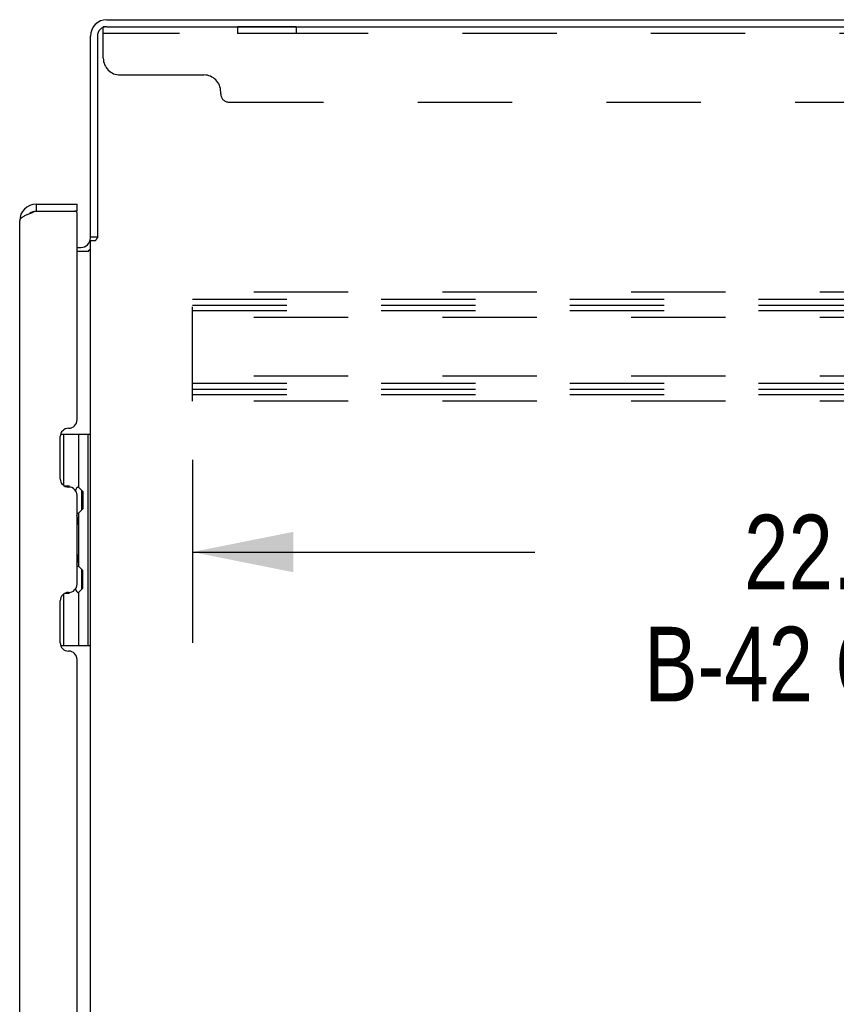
# Model space of a CAD drawing. Header units: inches. Extents: x 0 to 256, y 0 to 165.
# Tile 67 of 88: x 132 to 145, y 103 to 118. Entities that reach past the tile are written whole.
import ezdxf

# ---------------------------------------------------------------- set-up
doc = ezdxf.new("R2010")
doc.units = ezdxf.units.IN
doc.header["$LTSCALE"] = 14.05744
doc.header["$MEASUREMENT"] = 0
doc.linetypes.add('HIDDEN', pattern=[0.2, 0.1, -0.1])
doc.layers.get('0').update_dxf_attribs({"linetype": 'CONTINUOUS'})
for name, color, linetype in [('02___PRT_ALL_AXES', 7, 'CONTINUOUS'), ('DEFAULT_2', 8, 'HIDDEN'), ('DIMENSIONS', 7, 'CONTINUOUS')]:
    doc.layers.add(name, color=color, linetype=linetype)
doc.styles.get("Standard").update_dxf_attribs({"font": 'txt', "width": 0.8})
doc.dimstyles.new('DIMSTYLE_2', dxfattribs={"dimtxt": 1.112567, "dimasz": 1.50347, "dimexe": 0.09, "dimexo": 0.07, "dimgap": 0.037, "dimtad": 0, "dimtih": 1, "dimtoh": 1, "dimzin": 4, "dimdsep": 46, "dimtxsty": 'Standard', "dimblk": '_FILLED', "dimblk1": '_FILLED', "dimblk2": '_FILLED', "dimcen": 0.09, "dimadec": 0, "dimazin": 0, "dimtfac": 1, "dimtofl": 0, "dimtmove": 0, "dimatfit": 3, "dimldrblk": '_FILLED', "dimfxl": 0, "dimtolj": 1, "dimtzin": 4, "dimarcsym": 0})

# ---------------------------------------------------------------- blocks, each defined once
blk = doc.blocks.new('_FILLED')
at = {"color": 0, "linetype": 'ByBlock'}
blk.add_solid([(0, 0), (-1, 0.2), (-1, -0.2)], dxfattribs=at)
blk = doc.blocks.new('*D3')
at = {"layer": 'DIMENSIONS', "color": 2, "linetype": 'Continuous'}
for p, q in [((135.032, 111.4), (135.032, 108.674)), ((157.032, 111.4), (157.032, 108.674)), ((135.032, 110.027), (140.136, 110.027)), ((157.032, 110.027), (151.929, 110.027))]:
    blk.add_line(p, q, dxfattribs=at)
at = {"layer": 'DIMENSIONS', "color": 2, "linetype": 'Continuous', "xscale": 1.5034695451, "yscale": 1.5034695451, "zscale": 1.5034695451, "rotation": 180}
blk.add_blockref('_FILLED', (135.032, 110.027), dxfattribs=at)
at = {"layer": 'DIMENSIONS', "color": 2, "linetype": 'Continuous', "xscale": 1.5034695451, "yscale": 1.5034695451, "zscale": 1.5034695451}
blk.add_blockref('_FILLED', (157.032, 110.027), dxfattribs=at)
at = {"layer": 'DIMENSIONS', "color": 2, "linetype": 'Continuous', "insert": (146.032, 110.583), "char_height": 1.11257, "width": 10.68065, "attachment_point": 2, "line_spacing_factor": 0.9}
blk.add_mtext('22.00 S.S.\\PB-42 CHANNEL', dxfattribs=at)

msp = doc.modelspace()

# ---------------------------------------------------------------- linework, layer by layer
at = {"color": 3, "linetype": 'Continuous'}
for p, q in [((133.758, 117.96), (157.459, 117.96)), ((133.758, 117.856), (157.397, 117.856)), ((133.511, 114.707), (133.511, 117.714)), ((133.615, 117.713), (133.615, 114.708)), ((132.704, 115.21), (133.312, 115.21)), ((132.619, 115.074), (132.603, 115.068)), ((132.704, 115.106), (132.675, 115.095)), ((132.704, 115.106), (133.282, 115.106)), ((133.312, 111.995), (133.312, 115.076)), ((132.458, 52.957), (132.458, 114.964)), ((133.511, 53.253), (133.511, 114.668)), ((133.511, 114.668), (133.586, 114.668)), ((133.312, 114.564), (133.369, 114.564)), ((133.312, 114.512), (133.486, 114.512)), ((133.186, 111.871), (133.188, 111.871)), ((133.062, 111.12), (133.062, 111.747)), ((133.188, 110.996), (133.186, 110.996)), ((133.312, 109.549), (133.312, 110.872)), ((133.186, 109.425), (133.188, 109.425)), ((133.062, 108.674), (133.062, 109.301)), ((133.188, 108.55), (133.186, 108.55)), ((133.312, 85.745), (133.312, 108.426))]:
    msp.add_line(p, q, dxfattribs=at)
at = {"color": 7, "linetype": 'Continuous'}
for p, q in [((132.704, 115.21), (132.704, 115.106)), ((133.312, 115.106), (133.312, 115.21)), ((133.312, 115.106), (133.282, 115.106)), ((133.615, 114.72), (133.511, 114.72)), ((133.068, 111.785), (133.511, 111.785)), ((133.118, 111.016), (133.118, 111.785)), ((133.334, 111.785), (133.334, 110.995)), ((133.472, 111.785), (133.472, 108.635)), ((133.198, 111.007), (133.133, 111.007)), ((133.398, 110.931), (133.334, 110.995)), ((133.382, 110.654), (133.382, 110.947)), ((133.398, 110.931), (133.398, 110.67)), ((133.398, 110.67), (133.334, 110.606)), ((133.334, 110.606), (133.334, 109.814)), ((133.398, 109.75), (133.334, 109.814)), ((133.382, 109.473), (133.382, 109.766)), ((133.398, 109.489), (133.398, 109.75)), ((133.398, 109.489), (133.334, 109.425)), ((133.118, 108.635), (133.118, 109.404)), ((133.133, 109.413), (133.198, 109.413)), ((133.334, 109.425), (133.334, 108.635)), ((133.068, 108.635), (133.511, 108.635))]:
    msp.add_line(p, q, dxfattribs=at)
at = {"color": 3, "linetype": 'Continuous'}
for points in [[(132.603, 115.068), (132.59, 115.062), (132.577, 115.057), (132.564, 115.051), (132.552, 115.046), (132.541, 115.04), (132.53, 115.035), (132.52, 115.029), (132.51, 115.024), (132.501, 115.018), (132.493, 115.013), (132.486, 115.007), (132.48, 115.002), (132.474, 114.996), (132.469, 114.991), (132.465, 114.985), (132.462, 114.98), (132.46, 114.974), (132.458, 114.969), (132.458, 114.964)], [(132.675, 115.095), (132.66, 115.09), (132.645, 115.084), (132.631, 115.079), (132.619, 115.074)], [(133.586, 114.668), (133.588, 114.669), (133.59, 114.671), (133.591, 114.672), (133.593, 114.674), (133.594, 114.675), (133.596, 114.677), (133.597, 114.678), (133.598, 114.68), (133.599, 114.681), (133.6, 114.682), (133.6, 114.684), (133.601, 114.685), (133.602, 114.686)], [(133.602, 114.686), (133.604, 114.69), (133.605, 114.692), (133.606, 114.694), (133.607, 114.695), (133.608, 114.697), (133.609, 114.699), (133.61, 114.701), (133.611, 114.702), (133.613, 114.704), (133.614, 114.706), (133.615, 114.708)], [(133.486, 114.512), (133.486, 114.514), (133.486, 114.515), (133.486, 114.517), (133.486, 114.519), (133.487, 114.52), (133.488, 114.522), (133.489, 114.523), (133.49, 114.524), (133.491, 114.526), (133.493, 114.527), (133.494, 114.528), (133.496, 114.53), (133.498, 114.531)], [(133.498, 114.531), (133.501, 114.534), (133.503, 114.535), (133.505, 114.536), (133.507, 114.538), (133.508, 114.539), (133.509, 114.54), (133.51, 114.542), (133.511, 114.543), (133.511, 114.545), (133.511, 114.546)]]:
    msp.add_lwpolyline(points, dxfattribs=at)
for centre, radius, start, end in [((133.758, 117.714), 0.246, 90, 180), ((133.758, 117.713), 0.143, 90, 180), ((132.704, 114.964), 0.246, 90, 180), ((133.282, 115.076), 0.03, 0, 90), ((133.369, 114.707), 0.142, 270, 360), ((133.188, 111.995), 0.124, 270, 359.9999), ((133.186, 111.747), 0.124, 90, 180), ((133.186, 111.12), 0.124, 180, 270), ((133.188, 110.872), 0.124, 360, 90), ((133.188, 109.549), 0.124, 270, 359.9999), ((133.186, 109.301), 0.124, 90, 180), ((133.186, 108.674), 0.124, 180, 270), ((133.188, 108.426), 0.124, 360, 90)]:
    msp.add_arc(centre, radius, start, end, dxfattribs=at)
at = {"color": 7, "linetype": 'Continuous'}
for centre, radius, start, end in [((132.704, 114.964), 0.142, 90, 131.3558), ((132.712, 114.956), 0.15, 93.4654, 128.0665), ((133.397, 110.904), 0.116, 122.8419, 159.6433), ((133.397, 110.697), 0.116, 222.7197, 237.1581), ((132.862, 110.43), 0.472, 0, 17.6919), ((132.862, 109.99), 0.472, 342.3081, 360), ((133.397, 109.723), 0.116, 122.8419, 137.2803), ((133.397, 109.516), 0.116, 200.3542, 237.1581)]:
    msp.add_arc(centre, radius, start, end, dxfattribs=at)
at = {"layer": '02___PRT_ALL_AXES', "color": 8, "linetype": 'HIDDEN'}
for p, q in [((135.704, 117.856), (135.704, 117.752)), ((136.579, 117.856), (135.704, 117.856)), ((136.579, 117.856), (136.579, 117.752)), ((136.579, 117.752), (135.704, 117.752))]:
    msp.add_line(p, q, dxfattribs=at)
at = {"layer": 'DEFAULT_2', "color": 8, "linetype": 'HIDDEN'}
for p, q in [((133.704, 117.386), (133.704, 117.856)), ((133.758, 117.856), (133.704, 117.856)), ((157.329, 117.752), (133.704, 117.752)), ((133.954, 117.136), (135.204, 117.136)), ((135.454, 116.856), (135.454, 116.886)), ((135.579, 116.731), (155.454, 116.731)), ((135.032, 112.273), (135.032, 113.898)), ((157.032, 113.898), (135.032, 113.898)), ((135.032, 113.794), (157.032, 113.794)), ((135.032, 113.704), (157.032, 113.704)), ((135.032, 113.627), (157.032, 113.627)), ((157.032, 113.523), (135.032, 113.523)), ((157.032, 112.648), (135.032, 112.648)), ((135.032, 112.544), (157.032, 112.544)), ((135.032, 112.454), (157.032, 112.454)), ((135.032, 112.377), (157.032, 112.377)), ((157.032, 112.273), (135.032, 112.273))]:
    msp.add_line(p, q, dxfattribs=at)
for centre, radius, start, end in [((133.954, 117.386), 0.25, 180, 270), ((135.204, 116.886), 0.25, 0, 90), ((135.579, 116.856), 0.125, 180, 270)]:
    msp.add_arc(centre, radius, start, end, dxfattribs=at)

# ---------------------------------------------------------------- dimensions: what is measured, and where the dimension line sits
at = {"layer": 'DIMENSIONS', "color": 2, "linetype": 'Continuous'}
dim = msp.add_linear_dim(base=(135.032, 110.027), p1=(157.032, 111.47), p2=(135.032, 111.47), angle=180, text='<> S.S.\\PB-42 CHANNEL', dimstyle='DIMSTYLE_2', dxfattribs=at)
dim.commit()
dim.dimension.update_dxf_attribs({"geometry": '*D3', "text_midpoint": (146.032, 109.192), "dimtype": 160})

doc.saveas('drawing.dxf')
